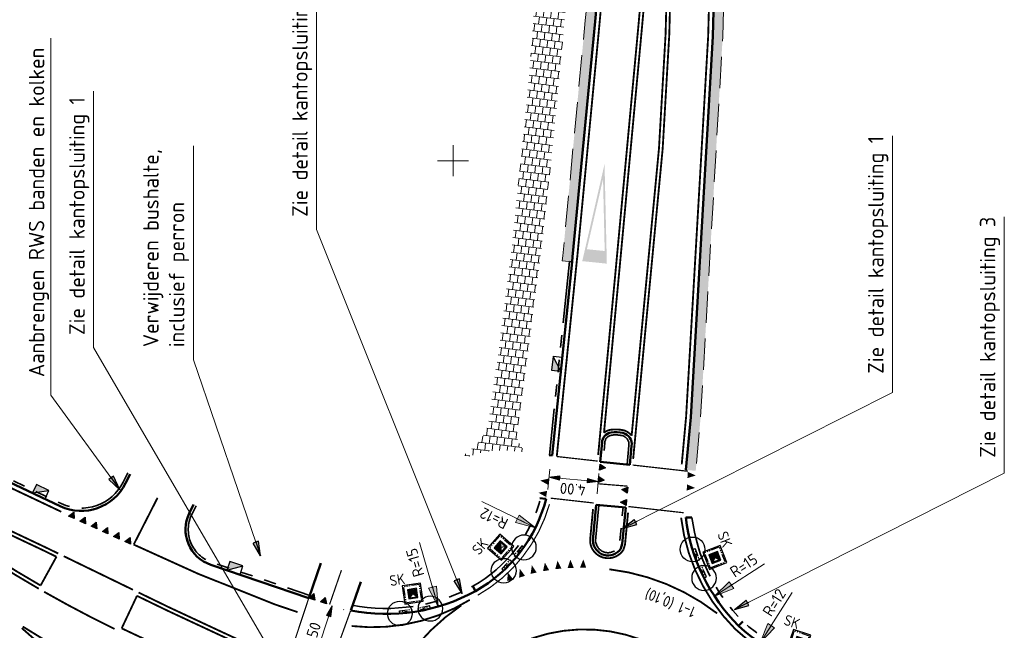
# Model space of a CAD drawing. Header units: metres. Extents: x 121833 to 139793, y 452888 to 469143.
# Tile 8 of 11: x 121945 to 122024, y 468833 to 468883. Entities that reach past the tile are written whole.
import ezdxf

# ---------------------------------------------------------------- set-up
doc = ezdxf.new("R2010")
doc.units = ezdxf.units.M
for name, pattern in [('050050', [0.25, 0.1175, -0.1325]), ('DASHED', [19.049999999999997, 12.7, -6.35]), ('STREEP-3X-PUNT', [1.1700000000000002, 0.65, -0.1, 0.04, -0.1, 0.04, -0.1, 0.04, -0.1]), ('STREEP-PUNT', [0.89, 0.65, -0.1, 0.04, -0.1]), ('VH-RWSBAND_110X220', [24, 10, -2, 2, -2, 2, -2, 2, -2]), ('VW-1-1_STREEP', [2, 1, -1]), ('VW-3-3_STREEP', [6, 3, -3])]:
    doc.linetypes.add(name, pattern=pattern)
doc.layers.add('DEFPOINTS @ 0.5', color=7, linetype='Continuous', plot=False)
for name, color, linetype, lineweight in [('N-WE-RI-KOLK-S @ 0.5', 7, 'Continuous', 25), ('N-WE-RI-KOLK_STRAATKOLK-S @ 0.5', 7, 'Continuous', 25), ('N-WE-VH-KANTOPSLUITING_TROTTOIRBAND_RWS_110 220-G', 210, 'VH-RWSBAND_110X220', 35), ('N-WE-VH-KANTVERHARDING-G', 210, 'Continuous', 50), ('N-WE-VH-KANTVERHARDING_BERMVERHARDING-G', 60, 'DASHED', 18), ('N-WE-VH-VERHARDING_ASFALT-A @ 0.5', 7, 'Continuous', 18), ('N-WE-VH-VERHARDING_GRASBETONSTEEN-A', 7, 'Continuous', 18), ('N-WE-VH-VERHARDING_TEGEL-A', 7, 'Continuous', 18), ('N-WE-VW-MARKERING_DOORGETROKKEN-G', 7, 'Continuous', 35), ('N-WE-VW-MARKERING_LANGS_STREEP_11_015-G', 7, 'VW-1-1_STREEP', 13), ('N-WE-VW-MARKERING_LANGS_STREEP_33_015-G', 7, 'VW-3-3_STREEP', 13), ('X-XX-AL-M', 7, 'Continuous', 18), ('X-XX-AL-M @ 0.5', 7, 'Continuous', 18)]:
    doc.layers.add(name, color=color, linetype=linetype, lineweight=lineweight)
for name, color, linetype in [('TM-L_05-05_10', 7, '050050'), ('TM-L_C_15', 7, 'Continuous'), ('TM-SYMBOOL', 7, 'Continuous'), ('TM-SYMBOOL-F', 7, 'Continuous'), ('TM-SYMBOOL-T', 7, 'Continuous'), ('TM-T025TEKST', 7, 'Continuous'), ('WEG-NW-BAND-10_20', 7, 'STREEP-3X-PUNT'), ('WEG-NW-BAND-11-22X20', 7, 'STREEP-PUNT'), ('WEG-NW-RIOLERING_STRAATKOLK @ 1', 4, 'Continuous'), ('WEG-NW-VERHARDING', 42, 'Continuous')]:
    doc.layers.add(name, color=color, linetype=linetype)
doc.styles.add('ISO', font='ISO')
doc.styles.add('NLCS-ISO Standaard', font='NLCS-ISO.ttf', dxfattribs={"height": 1.8})
doc.styles.add('STANDAARD', font='isocp2.shx')
doc.dimstyles.new('NLCS-T18-Pijl-ANNOTATIVE', dxfattribs={"dimtxt": 1.8, "dimasz": 1.35, "dimexe": 2, "dimexo": 2, "dimgap": 0.7, "dimtad": 1, "dimlfac": -1, "dimzin": 0, "dimdsep": 46, "dimtxsty": 'NLCS-ISO Standaard', "dimblk": 'Pijl', "dimblk1": 'Pijl', "dimblk2": 'Pijl', "dimcen": 2.5, "dimdle": 2, "dimclrd": 256, "dimclre": 256, "dimclrt": 256, "dimadec": 0, "dimazin": 0, "dimtfac": 1, "dimtofl": 0, "dimtmove": 0, "dimatfit": 3, "dimldrblk": 'Pijl', "dimfxl": 0, "dimtolj": 1, "dimtzin": 0, "dimlwd": 18, "dimlwe": 18, "dimarcsym": 0})
doc.dimstyles.new('NLCS-T25-Pijl-ANNOTATIVE', dxfattribs={"dimtxt": 2.5, "dimasz": 1.875, "dimexe": 2, "dimexo": 2, "dimgap": 0.7, "dimtad": 1, "dimlfac": -1, "dimzin": 0, "dimdsep": 46, "dimtxsty": 'NLCS-ISO Standaard', "dimblk": 'Pijl', "dimblk1": 'Pijl', "dimblk2": 'Pijl', "dimcen": 2.5, "dimdle": 2, "dimclrd": 256, "dimclre": 256, "dimclrt": 256, "dimadec": 0, "dimazin": 0, "dimtfac": 1, "dimtofl": 0, "dimtmove": 0, "dimatfit": 3, "dimldrblk": 'Pijl', "dimfxl": 0, "dimtolj": 1, "dimtzin": 0, "dimlwd": 18, "dimlwe": 18, "dimarcsym": 0})
pattern_1 = [(180, (0, 0), (-2.449293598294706e-16, -2), []), (180, (3.061616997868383e-17, 0.5), (-2.449293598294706e-16, -2), []), (90, (0, 0), (-2, 1.224646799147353e-16), [-0.5, 0.5]), (90, (-0.5, 3.061616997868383e-17), (-2, 1.224646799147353e-16), [-0.5, 0.5]), (90, (-1, 6.123233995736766e-17), (-2, 1.224646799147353e-16), [0.5, -0.5]), (90, (-1.5, 9.184850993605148e-17), (-2, 1.224646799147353e-16), [0.5, -0.5]), (180, (6.123233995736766e-17, 1), (-2.449293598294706e-16, -2), [0.5, -0.5]), (180, (9.184850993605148e-17, 1.5), (-2.449293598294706e-16, -2), [0.5, -0.5])]

# ---------------------------------------------------------------- blocks, each defined once
blk = doc.blocks.new('Pijl')
h = blk.add_hatch(color=256)
h.paths.add_polyline_path([(2.220446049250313e-16, 0), (-1.75, 0.352142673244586), (-1.749922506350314, 1.310063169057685e-14)])
h.paths.add_polyline_path([(-1.749922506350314, 1.310063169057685e-14), (-1.749845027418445, -0.3520757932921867), (0, 0)])
for p, q in [((-1.901878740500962, 1.4210854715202e-14), (0, 0)), ((0, 0), (-1.75, 0.352142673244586)), ((-1.75, 0.352142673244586), (-1.749845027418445, -0.3520757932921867)), ((0, 0), (-1.749845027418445, -0.3520757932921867))]:
    blk.add_line(p, q)
blk = doc.blocks.new('*D162')
at = {"layer": 'DEFPOINTS', "color": 0}
for p in [(121987.5264336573, 468847.2547836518), (121991.5103875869, 468846.8968575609), (121987.3792424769, 468845.6164485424)]:
    blk.add_point(p, dxfattribs=at)
at = {"layer": 'X-XX-AL-M', "lineweight": 18}
for p, q in [((121987.4369521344, 468846.2587951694), (121987.289760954, 468844.62046006)), ((121990.8652021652, 468845.3032632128), (121987.877236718, 468845.571707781)), ((121991.420906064, 468845.9008690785), (121991.2737148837, 468844.2625339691))]:
    blk.add_line(p, q, dxfattribs=at)
at = {"layer": 'X-XX-AL-M', "lineweight": 18, "xscale": 0.5, "yscale": 0.5, "zscale": 0.5}
for p, rotation in [((121987.3792424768, 468845.6164485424), 174.8662198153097), ((121991.3631964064, 468845.2585224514), 354.8662198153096)]:
    blk.add_blockref('Pijl', p, dxfattribs=dict(at, rotation=rotation))
at = {"layer": 'X-XX-AL-M', "insert": (121989.2996342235, 468844.6406947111), "char_height": 0.9, "attachment_point": 5, "rotation": 174.86621981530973, "style": 'NLCS-ISO Standaard'}
blk.add_mtext('\\A1;4.00', dxfattribs=at)
blk = doc.blocks.new('*D163')
at = {"layer": 'DEFPOINTS', "color": 0}
for p in [(121969.7957142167, 468835.1986310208), (121968.0859246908, 468829.9731885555), (121968.1098759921, 468829.9653515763)]:
    blk.add_point(p, dxfattribs=at)
at = {"layer": 'X-XX-AL-M', "lineweight": 18}
for p, q in [((121970.7461304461, 468834.8876503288), (121970.7700817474, 468834.8798133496)), ((121969.6641751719, 468834.715585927), (121968.2653663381, 468830.4405596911)), ((121969.0363409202, 468829.6622078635), (121969.0602922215, 468829.6543708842))]:
    blk.add_line(p, q, dxfattribs=at)
at = {"layer": 'X-XX-AL-M', "lineweight": 18, "xscale": 0.5, "yscale": 0.5, "zscale": 0.5}
for p, rotation in [((121969.8196655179, 468835.1907940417), 71.88165851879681), ((121968.1098759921, 468829.9653515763), 251.8816585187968)]:
    blk.add_blockref('Pijl', p, dxfattribs=dict(at, rotation=rotation))
at = {"layer": 'X-XX-AL-M', "insert": (121968.2044377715, 468832.8268573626), "char_height": 0.9, "attachment_point": 5, "rotation": 71.88165851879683, "style": 'NLCS-ISO Standaard'}
blk.add_mtext('\\A1;5.50', dxfattribs=at)
blk = doc.blocks.new('dht')
at = {"layer": 'TM-SYMBOOL'}
blk.add_hatch(color=256, dxfattribs=at).paths.add_polyline_path([(0, 0), (0, 0.5000000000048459), (0.4666666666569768, 0.249999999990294)])
blk.add_lwpolyline([(0, 0), (0, 0.5000000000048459), (0.4666666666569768, 0.249999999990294)], close=True, dxfattribs=at)
blk = doc.blocks.new('driehogr')
at = {"layer": 'TM-SYMBOOL-T'}
h = blk.add_hatch(color=256, dxfattribs=at)
h.paths.add_polyline_path([(0, 1.4210854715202e-14), (-0.875, 7.000000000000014), (-1, 8.000000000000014), (1, 8.000000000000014), (0.875, 7.000000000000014)])
h.paths.add_polyline_path([(0.7238326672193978, 7.000000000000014), (2.842170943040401e-14, 1.209338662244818), (-0.7238326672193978, 7.000000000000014)], flags=16)
blk = doc.blocks.new('dht70')
at = {"layer": 'TM-SYMBOOL-T'}
blk.add_hatch(color=256, dxfattribs=at).paths.add_polyline_path([(0, 0.5), (0, 0), (0.6666666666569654, 0.25)])
blk = doc.blocks.new('N-SRI-KOLK_TROTTOIR-SO')
blk.add_hatch(color=256).paths.add_polyline_path([(1.125000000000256, 1.499999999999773), (-1.124999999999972, 1.499999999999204), (-1.124999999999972, 5.684341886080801e-13)])
blk.add_line((-1.124999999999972, 0), (1.124999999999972, 1.499999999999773))
at = {"flags": 128}
blk.add_lwpolyline([(-1.124999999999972, 0), (1.124999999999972, 0), (1.124999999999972, 1.499999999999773), (-1.124999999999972, 1.499999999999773)], close=True, dxfattribs=at)
blk = doc.blocks.new('*D435')
at = {"layer": 'DEFPOINTS', "color": 0}
for p in [(122010.9364286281, 468842.3200324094), (122004.4779254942, 468832.2062923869)]:
    blk.add_point(p, dxfattribs=at)
at = {"layer": 'X-XX-AL-M', "lineweight": 18}
blk.add_line((122007.0747819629, 468836.272858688), (122004.9824960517, 468832.9964283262), dxfattribs=at)
at = {"layer": 'X-XX-AL-M', "lineweight": 18, "xscale": 0.9375, "yscale": 0.9375, "zscale": 0.9375, "rotation": 237.4382268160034}
blk.add_blockref('Pijl', (122004.4779254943, 468832.2062923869), dxfattribs=at)
at = {"layer": 'X-XX-AL-M', "insert": (122005.6066749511, 468835.4602783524), "char_height": 0.9, "attachment_point": 5, "rotation": 57.43822681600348, "style": 'NLCS-ISO Standaard'}
blk.add_mtext('\\A1;R=12', dxfattribs=at)
blk = doc.blocks.new('*D432')
at = {"layer": 'DEFPOINTS', "color": 0}
for p in [(121974.2258631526, 468849.5354733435), (121978.4091184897, 468835.1306000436)]:
    blk.add_point(p, dxfattribs=at)
at = {"layer": 'X-XX-AL-M', "lineweight": 18}
blk.add_line((121976.8979174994, 468840.334360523), (121978.1476650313, 468836.0309046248), dxfattribs=at)
at = {"layer": 'X-XX-AL-M', "lineweight": 18, "xscale": 0.9375, "yscale": 0.9375, "zscale": 0.9375, "rotation": 286.1935910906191}
blk.add_blockref('Pijl', (121978.4091184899, 468835.1306000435), dxfattribs=at)
at = {"layer": 'X-XX-AL-M', "insert": (121976.5410110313, 468838.6947743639), "char_height": 0.9, "attachment_point": 5, "rotation": 106.1935910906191, "style": 'NLCS-ISO Standaard'}
blk.add_mtext('\\A1;R=15', dxfattribs=at)
blk = doc.blocks.new('*D433')
at = {"layer": 'DEFPOINTS', "color": 0}
for p in [(121975.5222681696, 468846.8236859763), (121986.2840201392, 468841.5147600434)]:
    blk.add_point(p, dxfattribs=at)
at = {"layer": 'X-XX-AL-M', "lineweight": 18}
blk.add_line((121981.9568990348, 468843.6493906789), (121985.4432582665, 468841.9295198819), dxfattribs=at)
at = {"layer": 'X-XX-AL-M', "lineweight": 18, "xscale": 0.9375, "yscale": 0.9375, "zscale": 0.9375, "rotation": 333.7422184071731}
blk.add_blockref('Pijl', (121986.284020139, 468841.5147600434), dxfattribs=at)
at = {"layer": 'X-XX-AL-M', "insert": (121982.9257693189, 468842.2793850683), "char_height": 0.9, "attachment_point": 5, "rotation": 153.74221840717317, "style": 'NLCS-ISO Standaard'}
blk.add_mtext('\\A1;R=12', dxfattribs=at)
blk = doc.blocks.new('*D434')
at = {"layer": 'DEFPOINTS', "color": 0}
for p in [(122013.3366275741, 468844.1709585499), (122000.779287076, 468835.9664963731)]:
    blk.add_point(p, dxfattribs=at)
at = {"layer": 'X-XX-AL-M', "lineweight": 18}
blk.add_line((122004.8185649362, 468838.6055983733), (122001.5641208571, 468836.4792752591), dxfattribs=at)
at = {"layer": 'X-XX-AL-M', "lineweight": 18, "xscale": 0.9375, "yscale": 0.9375, "zscale": 0.9375, "rotation": 213.1589888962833}
blk.add_blockref('Pijl', (122000.779287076, 468835.9664963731), dxfattribs=at)
at = {"layer": 'X-XX-AL-M', "insert": (122003.1461884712, 468838.4685510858), "char_height": 0.9, "attachment_point": 5, "rotation": 33.15898889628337, "style": 'NLCS-ISO Standaard'}
blk.add_mtext('\\A1;R=15', dxfattribs=at)
blk = doc.blocks.new('*D439')
at = {"layer": 'DEFPOINTS', "color": 0}
for p in [(121979.6162990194, 468871.2476636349), (121960.8246779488, 468824.9132813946)]:
    blk.add_point(p, dxfattribs=at)
at = {"layer": 'X-XX-AL-M', "lineweight": 18}
for p, q in [((121979.6162990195, 468869.9976636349), (121979.6162990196, 468872.4976636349)), ((121980.8662990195, 468871.2476636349), (121978.3662990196, 468871.2476636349)), ((121958.9436366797, 468820.2752097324), (121960.4723350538, 468824.0445117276))]:
    blk.add_line(p, q, dxfattribs=at)
at = {"layer": 'X-XX-AL-M', "lineweight": 18, "xscale": 0.9375, "yscale": 0.9375, "zscale": 0.9375, "rotation": 67.9242290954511}
blk.add_blockref('Pijl', (121960.8246779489, 468824.9132813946), dxfattribs=at)
at = {"layer": 'X-XX-AL-M', "insert": (121958.7904643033, 468822.0261418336), "char_height": 0.9, "attachment_point": 5, "rotation": 67.92422909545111, "style": 'NLCS-ISO Standaard'}
blk.add_mtext('\\A1;R=50', dxfattribs=at)
blk = doc.blocks.new('B_straatkolk')
at = {"ltscale": 0.12}
blk.add_hatch(color=256, dxfattribs=at).paths.add_polyline_path([(0.006129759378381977, 2.91038304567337e-11), (0.3061297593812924, 2.91038304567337e-11), (0.3061297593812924, 0.3000000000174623)])
blk.add_lwpolyline([(0.006129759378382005, 2.91038304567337e-11), (0.3061297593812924, 2.91038304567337e-11), (0.3061297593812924, 0.3000000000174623), (0.006129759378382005, 0.3000000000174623)], close=True, dxfattribs=at)
at = {"ltscale": 0.12, "flags": 128}
blk.add_lwpolyline([(0.3061297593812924, 0.3000000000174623), (0.006129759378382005, 2.91038304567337e-11)], dxfattribs=at)
at = {"ltscale": 0.12, "style": 'STANDAARD'}
blk.add_attdef('SK', (0.3574588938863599, 0.3286005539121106), '', height=0.4285816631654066, dxfattribs=at)
blk = doc.blocks.new('verloop rws maai')
at = {"flags": 128}
blk.add_lwpolyline([(0, 0.2249999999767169), (1, 0.2249999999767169), (1, 0), (0, 0), (0, 0.2249999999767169), (1, 0)], dxfattribs=at)
at = {"layer": 'DEFPOINTS'}
blk.add_circle((0, 0), 1, dxfattribs=at)
blk = doc.blocks.new('A$C32171E0C')
at = {"layer": 'WEG-NW-BAND-10_20', "flags": 128}
blk.add_lwpolyline([(0.3963133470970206, -2.132733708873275), (1.605783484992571, -1.656097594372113), (1.129147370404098, -0.4466274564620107), (-0.08032276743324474, -0.9232635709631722)], close=True, dxfattribs=at)
at = {"layer": 'WEG-NW-VERHARDING', "flags": 128}
blk.add_lwpolyline([(0.3399414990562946, -2.26243418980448), (1.735483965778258, -1.712469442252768), (1.185519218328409, -0.3169269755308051), (-0.2100232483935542, -0.8668917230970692)], close=True, dxfattribs=at)
at = {"layer": 'WEG-NW-BAND-11-22X20', "rotation": 198.9809326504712}
blk.add_blockref('verloop rws maai', (1.413385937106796, 0.512881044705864), dxfattribs=at)
at = {"layer": 'WEG-NW-BAND-11-22X20', "xscale": -1, "rotation": 204.7288468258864}
blk.add_blockref('verloop rws maai', (-0.9082976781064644, -0.4183244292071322), dxfattribs=at)
at = {"layer": 'WEG-NW-RIOLERING_STRAATKOLK @ 1'}
ref = blk.add_blockref('B_straatkolk', (0.5822090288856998, -1.683276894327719), dxfattribs=dict(at, xscale=1.999999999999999, yscale=1.999999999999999, zscale=1.999999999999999, rotation=21.50874092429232))
ref.add_attrib('SK', 'SK', (2.646719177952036, -1.473761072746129), dxfattribs={"layer": '0', "ltscale": 0.12, "height": 0.8571633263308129, "rotation": 201.5087409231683, "style": 'STANDAARD'})
blk = doc.blocks.new('N-SRI-KOLK_STRAAT_300X300-SO')
h = blk.add_hatch(color=256)
h.dxf.hatch_style = 1
h.paths.add_polyline_path([(0.7499999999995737, 1.500000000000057), (-0.7500000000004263, 1.500000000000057), (-4.263256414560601e-13, 0.7500000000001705)])
h.paths.add_polyline_path([(-4.262840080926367e-13, 0.7500000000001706), (-0.7500000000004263, 2.842170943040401e-13), (0.7499999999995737, 2.842170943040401e-13)])
for p, q in [((-0.7500000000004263, 2.842170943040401e-13), (0.7499999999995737, 1.500000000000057)), ((0.7499999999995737, 2.842170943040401e-13), (-0.7500000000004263, 1.500000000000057))]:
    blk.add_line(p, q)
at = {"flags": 128}
blk.add_lwpolyline([(-0.7500000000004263, 2.842170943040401e-13), (0.7499999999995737, 2.842170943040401e-13), (0.7499999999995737, 1.500000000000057), (-0.7500000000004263, 1.500000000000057)], close=True, dxfattribs=at)

msp = doc.modelspace()

# ---------------------------------------------------------------- hatches: boundary and pattern name
at = {"layer": 'N-WE-VH-VERHARDING_ASFALT-A @ 0.5'}
h = msp.add_hatch(dxfattribs=at)
h.set_pattern_fill('AVH-ASFALT', color=256, scale=2, angle=90, style=0, pattern_type=2)
h.set_pattern_definition([(240, (61054.8282556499, 234313.6870690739), (0.8660254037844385, -0.5000000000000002), []), (299.9999999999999, (61054.8282556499, 234313.6870690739), (0.8660254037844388, 0.4999999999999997), [])])
edge = h.paths.add_edge_path()
edge.add_line((121963.6589968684, 468823.8623863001), (121962.6242728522, 468821.0889746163))
edge.add_arc((121968.9484632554, 468818.7295010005), 6.749999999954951, 159.5401057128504, 218.6033754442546)
edge.add_line((121963.6734481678, 468814.5180029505), (121967.3994019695, 468809.8511451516))
edge.add_line((121967.3994019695, 468809.8511451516), (121971.3743564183, 468810.4820501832))
edge.add_line((121971.3743564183, 468810.4820501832), (121966.4086411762, 468816.7017426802))
edge.add_arc((121968.9484632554, 468818.7295010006), 3.249999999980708, 159.5401057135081, 218.6033754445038, ccw=False)
edge.add_line((121965.9034826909, 468819.8655438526), (121966.9401567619, 468822.6441823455))
edge.add_line((121966.9401567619, 468822.6441823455), (121967.008686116, 468822.608838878))
edge.add_arc((121961.4739914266, 468811.961430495), 12.00000627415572, 62.2755826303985, 62.53386134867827, ccw=False)
edge.add_arc((121961.4739943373, 468811.961436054), 11.99999999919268, 58.50706031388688, 62.275582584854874, ccw=False)
edge.add_arc((121961.4739943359, 468811.9614360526), 12.00000000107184, 40.742964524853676, 58.50706031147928, ccw=False)
edge.add_arc((121961.4739943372, 468811.9614360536), 11.99999999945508, 16.840123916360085, 40.74296452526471, ccw=False)
edge.add_arc((121990.1874999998, 468820.6525), 17.99999999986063, 196.8401239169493, 206.2617253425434)
edge.add_arc((121990.1874999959, 468820.6524999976), 17.99999999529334, 206.2617253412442, 212.5354592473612)
edge.add_line((121975.0124423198, 468810.9717136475), (121980.7603621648, 468811.9717976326))
edge.add_arc((121990.2785, 468820.3685), 12.69250008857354, 148.7792892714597, 221.4180651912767, ccw=False)
edge.add_line((121979.4241664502, 468826.9474818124), (121962.7614093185, 468824.1741817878))
edge.add_line((121962.7614093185, 468824.1741817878), (121963.6589968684, 468823.8623863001))
edge = h.paths.add_edge_path()
edge.add_arc((121002.5083482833, 468976.8929311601), 993.0958096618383, 354.96052391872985, 355.85095878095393, ccw=False)
edge.add_line((121991.7652591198, 468889.657321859), (122000.8947643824, 468891.1063575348))
edge.add_line((122000.8947643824, 468891.1063575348), (122001.293060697, 468906.3573404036))
edge.add_line((122001.293060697, 468906.3573404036), (121993.0014730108, 468905.0412990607))
h.paths.add_polyline_path([(121987.9353279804, 468904.2372001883), (121986.638, 468886.352), (121988.948, 468886.187), (121990.2499613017, 468904.6045789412)])
edge = h.paths.add_edge_path()
edge.add_arc((122019.0350224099, 468804.6268814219), 14.99999999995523, 97.32881502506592, 126.92740061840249, ccw=False)
edge.add_line((122017.1215709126, 468819.5043376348), (122019.5918460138, 468819.8220499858))
edge.add_line((122019.5918460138, 468819.8220499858), (122018.961, 468824.727))
edge.add_arc((122018.0013676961, 468824.9430503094), 0.9836523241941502, 278.80868992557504, 347.312056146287, ccw=False)
edge.add_line((122018.152, 468823.971), (122010.143, 468822.98))
edge.add_arc((122009.9915271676, 468823.9410717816), 0.9729352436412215, 198.1498027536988, 278.95661015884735, ccw=False)
edge.add_line((122009.067, 468823.638), (122008.8523161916, 468825.0363991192))
edge.add_arc((122009.8294293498, 468825.1974616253), 0.9902985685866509, 97.62661955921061, 189.360184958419, ccw=False)
edge.add_line((122009.698, 468826.179), (122017.6507135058, 468827.1786956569))
edge.add_arc((122017.7918499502, 468826.1621447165), 1.026301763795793, 30.952518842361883, 97.90433227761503, ccw=False)
edge.add_line((122018.672, 468826.69), (122018.1054211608, 468831.1364913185))
edge.add_line((122018.1054211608, 468831.1364913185), (122013.089, 468830.497))
edge.add_arc((122011.0920988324, 468843.6254412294), 13.27944213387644, 270.0211466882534, 278.6486810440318, ccw=False)
edge.add_line((122011.097, 468830.346), (122010.756, 468830.349))
edge.add_arc((122013.8996196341, 468854.9033170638), 24.75473350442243, 253.8041717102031, 262.7042722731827, ccw=False)
edge.add_arc((122010.5297470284, 468843.4814455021), 12.84632012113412, 252.0911287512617, 254.0286659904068, ccw=False)
edge.add_line((122006.5794528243, 468831.2575706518), (121998.5622723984, 468829.9850832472))
edge.add_arc((121990.2785000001, 468820.3685), 12.69250008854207, -23.380548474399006, 49.258227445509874, ccw=False)
edge.add_line((122001.9288113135, 468815.3316552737), (122010.0229835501, 468816.6178428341))
edge.add_arc((122010.4524463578, 468816.330800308), 0.5165575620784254, 106.26358649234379, 146.2421929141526, ccw=False)
edge.add_line((122010.3077809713, 468816.8266870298), (122010.0229835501, 468816.6178428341))
edge = h.paths.add_edge_path()
edge.add_arc((121918.8650268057, 468797.7945511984), 39.99999999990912, 20.134068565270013, 37.866579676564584, ccw=False)
edge.add_arc((121998.6706549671, 468827.0530835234), 45.00000000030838, 200.1340685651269, 204.6000758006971)
edge.add_line((121957.7550548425, 468808.3203937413), (121962.906809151, 468809.138080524))
edge.add_arc((121998.6706549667, 468827.0530835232), 39.99999999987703, 200.1836073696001, 206.6074324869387, ccw=False)
edge.add_arc((121923.5833128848, 468799.4507093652), 40.00000000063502, 20.18360736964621, 36.41125618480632)
edge.add_line((121955.7744008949, 468823.1937894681), (121950.4427172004, 468822.3475442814))
h.paths.add_polyline_path([(121988.4870519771, 468752.4471173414), (121989.9625804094, 468740.9678496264), (121990.4002335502, 468737.5630123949), (122002.4638919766, 468739.4777570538), (122002.0991005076, 468754.6076225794)])
h.paths.add_polyline_path([(121995.7541173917, 468682.7243086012), (121997.549, 468668.847), (122004.9661748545, 468669.0651905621), (122004.726, 468676.652), (122004.4829537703, 468684.1097500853)])
at = {"layer": 'N-WE-VH-VERHARDING_GRASBETONSTEEN-A'}
h = msp.add_hatch(dxfattribs=at)
h.set_pattern_fill('AVH-GRASBETONSTEEN_01', color=256, angle=90, style=0, pattern_type=2)
h.set_pattern_definition(pattern_1)
h.paths.add_polyline_path([(121994.9642059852, 468982.4848469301, -0.007934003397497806), (121995.0320333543, 468972.5478152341, 0.002664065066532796), (121994.9950010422, 468962.5767086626, -0.01056632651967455), (121994.6080313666, 468942.7526180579), (121993.2464213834, 468921.3137589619, -0.009783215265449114), (121990.3136203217, 468882.5970224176), (121988.4982436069, 468863.5525611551), (121988.4525571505, 468863.1453557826), (121988.4515379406, 468863.135404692), (121989.248, 468863.06), (121989.294, 468863.47), (121991.11, 468882.5210000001, 0.00978247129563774), (121994.045, 468921.266), (121995.407, 468942.711, 0.01057117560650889), (121995.795, 468962.578, -0.002664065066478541), (121995.8320006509, 468972.5405816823, 0.00793400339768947), (121995.764, 468982.503)])
h = msp.add_hatch(dxfattribs=at)
h.set_pattern_fill('AVH-GRASBETONSTEEN_01', color=256, angle=90, style=0, pattern_type=2)
h.set_pattern_definition(pattern_1)
h.paths.add_polyline_path([(122002.499, 468962.408), (122002.236, 468942.463), (122000.639, 468881.313), (121998.852, 468850.48), (121998.46, 468846.203), (121999.2566609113, 468846.1299836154), (121999.6498842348, 468850.4203309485), (122001.4383953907, 468881.2794045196), (122003.0358622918, 468942.4472824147), (122003.2989480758, 468962.3987879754), (122003.4969612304, 468982.5111240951), (122002.697, 468982.5190000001)])
at = {"layer": 'N-WE-VH-VERHARDING_TEGEL-A', "linetype": 'Continuous'}
h = msp.add_hatch(dxfattribs=at)
h.set_pattern_fill('AVH-TEGEL_300X300_HALFST', color=256, scale=2, angle=262.8, style=0, pattern_type=2)
h.set_pattern_definition([(262.8, (0, 0), (0.2224344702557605, -0.632868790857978), [0.6, -0.6]), (352.8, (0, 0), (0.07519994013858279, 0.5952688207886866), [])])
edge = h.paths.add_edge_path()
edge.add_arc((121983.5455075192, 468835.6326039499), 12.14283779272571, 80.22075140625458, 96.34757614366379, ccw=False)
edge.add_arc((121986.7628669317, 468849.2377125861), 2.004768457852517, 184.3973829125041, 234.8261010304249, ccw=False)
edge.add_line((121984.764, 468849.084), (121985.319, 468852.992))
edge.add_line((121985.319, 468852.992), (121986.604, 468862.745))
edge.add_arc((121292.8118034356, 468943.9540092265), 698.5288220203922, 353.3238559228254, 354.8548065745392)
edge.add_arc((121247.901558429, 468947.8519562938), 743.6076891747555, 354.8660025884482, 355.2431855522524)
edge.add_line((121988.948, 468886.187), (121986.638, 468886.352))
edge.add_line((121986.638, 468886.352), (121986.587, 468886.374))
edge.add_line((121986.587, 468886.374), (121986.359, 468886.07))
edge.add_line((121986.359, 468886.07), (121986.268, 468885.701))
edge.add_arc((121816.9060309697, 468892.9516806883), 169.5171051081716, 354.1922167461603, 357.54856491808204, ccw=False)
edge.add_line((121985.553, 468875.798), (121984.436, 468864.817))
edge.add_line((121984.436, 468864.817), (121983.429, 468856.758))
edge.add_line((121983.429, 468856.758), (121982.488, 468849.964))
edge.add_arc((121978.032656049, 468851.3626349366), 4.669718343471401, 314.9887994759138, 342.57172734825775, ccw=False)
edge.add_line((121981.334, 468848.06), (121980.559, 468847.456))
edge.add_line((121980.559, 468847.456), (121980.628, 468847.231))
edge.add_line((121980.628, 468847.231), (121982.203, 468847.701))

# ---------------------------------------------------------------- linework, layer by layer
at = {"layer": 'N-WE-VH-KANTOPSLUITING_TROTTOIRBAND_RWS_110 220-G', "ltscale": 0.5}
msp.add_lwpolyline([(121989.248, 468863.06), (121989.0289729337, 468863.0807362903), (121987.4223532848, 468847.3944498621)], dxfattribs=at)
at = {"layer": 'N-WE-VH-KANTOPSLUITING_TROTTOIRBAND_RWS_110 220-G', "ltscale": 0.5, "flags": 128}
for points in [[(121953.2865249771, 468845.9649722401), (121952.920683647, 468845.2199701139, -0.4100713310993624), (121947.90976508, 468843.4698926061), (121917.2111657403, 468858.008828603)], [(121993.7023634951, 468846.6361653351), (121993.8483140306, 468848.1712556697, 0.3709922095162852), (121993.3161712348, 468848.9796027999, 0.09110713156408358), (121992.4317358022, 468849.0123010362, 0.3722904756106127), (121991.9009212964, 468848.398783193), (121991.7530140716, 468846.8356145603)], [(121958.8135781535, 468843.2932380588), (121958.4679791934, 468842.5875597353, 0.4522586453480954), (121960.0709662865, 468838.7324022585), (121968.0221466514, 468836.0330687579)], [(121991.4236430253, 468843.3546318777), (121991.1503873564, 468840.4667087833, 0.7172299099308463), (121992.9989975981, 468839.9304131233), (121993.0950600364, 468840.24861995), (121993.3734083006, 468843.1762538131)], [(121998.951694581, 468842.3478560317, 0.1660470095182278), (122003.0717901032, 468833.9297129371, 0.2247841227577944), (122012.4427978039, 468830.9191178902, 0.2247841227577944)]]:
    msp.add_lwpolyline(points, format="xyb", dxfattribs=at)
at = {"layer": 'N-WE-VH-KANTOPSLUITING_TROTTOIRBAND_RWS_110 220-G', "ltscale": 0.5}
for centre, radius, start, end in [((121975.5222682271, 468846.823685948), 11.54999993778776, 299.5252645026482, 345.6444935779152), ((121974.2258631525, 468849.5354733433), 14.55000000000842, 258.8692472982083, 298.7048370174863)]:
    msp.add_arc(centre, radius, start, end, dxfattribs=at)
at = {"layer": 'N-WE-VH-KANTVERHARDING-G'}
for points in [[(121995.764, 468982.503, -0.007934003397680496), (121995.8320006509, 468972.5405816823, 0.00266406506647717), (121995.795, 468962.578, -0.01057117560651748), (121995.407, 468942.711), (121994.045, 468921.266, -0.009782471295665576), (121991.11, 468882.521), (121989.294, 468863.47), (121989.248, 468863.06), (121989.248, 468863.06), (121987.641, 468847.37)], [(121953.484, 468845.868), (121953.1181586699, 468845.1229978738, -0.4100713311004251), (121947.8155993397, 468843.2710640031), (121917.117, 468857.81)], [(121993.9212265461, 468846.6137721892), (121994.067, 468848.147, 0.3718487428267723), (121993.3699999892, 468849.1930000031, 0.09169799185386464), (121992.4, 468849.23, 0.3685299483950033), (121991.681, 468848.41), (121991.534150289, 468846.858007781)], [(121958.616, 468843.39), (121958.2704010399, 468842.6843216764, 0.4522586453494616), (121960.0002432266, 468838.5240797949), (121967.9514235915, 468835.8247462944)], [(121991.2045643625, 468843.3747541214), (121990.93, 468840.473, 0.7334861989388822), (121993.1999999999, 468839.8349999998), (121993.312, 468840.206), (121993.5924206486, 468843.1554309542)], [(121998.4462903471, 468842.36047318, 0.1674930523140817), (122002.7237310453, 468833.5706553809, 0.224967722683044), (122012.5082921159, 468830.4234259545)]]:
    msp.add_lwpolyline(points, format="xyb", dxfattribs=at)
for points in [[(122002.697, 468982.519), (122002.499, 468962.408), (122002.236, 468942.463), (122000.639, 468881.313), (121998.852, 468850.48), (121998.46, 468846.203)], [(121987.641, 468847.37), (121987.3925378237, 468847.3977839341)], [(121993.9212265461, 468846.6137721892), (121991.534150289, 468846.858007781)], [(121987.1475800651, 468843.8484341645), (121987.11, 468843.858), (121986.6484078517, 468843.9152472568)], [(121993.5924206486, 468843.1554309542), (121991.2045643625, 468843.3747541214)], [(121998.951694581, 468842.3478560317), (121998.4462903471, 468842.36047318)], [(121967.9514235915, 468835.8247462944), (121968.928, 468838.652)], [(121971.3301336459, 468834.8176355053), (121972.1404712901, 468837.1434558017)], [(121981.4331472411, 468836.3804341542), (121981.2141924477, 468836.7735865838)], [(122003.0717901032, 468833.9297129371), (122002.7237310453, 468833.5706553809)]]:
    msp.add_lwpolyline(points, dxfattribs=at)
for centre, radius, start, end in [((121975.5222681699, 468846.8236859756), 12, 299.5098550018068, 345.6444935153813), ((121974.2258631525, 468849.5354733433), 15, 258.8692472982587, 298.7171225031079)]:
    msp.add_arc(centre, radius, start, end, dxfattribs=at)
at = {"layer": 'N-WE-VH-KANTVERHARDING_BERMVERHARDING-G', "ltscale": 0.2, "flags": 128}
msp.add_lwpolyline([(121994.9642059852, 468982.4848469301, -0.007934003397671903), (121995.0320333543, 468972.5478152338, 0.002664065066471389), (121994.9950010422, 468962.5767086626, -0.01056632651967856), (121994.6080313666, 468942.7526180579), (121993.2464213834, 468921.3137589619, -0.009783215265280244), (121990.3136203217, 468882.5970224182), (121988.4982436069, 468863.5525611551), (121988.4525571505, 468863.1453557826), (121988.4515379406, 468863.135404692), (121989.248, 468863.06)], format="xyb", dxfattribs=at)
msp.add_lwpolyline([(122003.4969612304, 468982.5111240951), (122003.2989480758, 468962.3987879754), (122003.0358622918, 468942.4472824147), (122001.4383953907, 468881.2794045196), (121999.6498842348, 468850.4203309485), (121999.2566609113, 468846.1299836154), (121998.46, 468846.203)], dxfattribs=at)
at = {"layer": 'N-WE-VW-MARKERING_DOORGETROKKEN-G'}
for points, const_width in [([(121998.872191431, 468982.5101730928), (121998.8728481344, 468981.9835761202, -0.0123252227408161), (121997.3599884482, 468917.5359292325, -0.00889475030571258), (121994.6190885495, 468882.1864517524), (121992.7798360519, 468862.4116819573), (121991.47055825, 468848.574481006), (121991.3607280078, 468847.4137318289)], 0.15), ([(121994.1929560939, 468847.0945959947), (121994.2906928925, 468848.1225799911), (121996.5799764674, 468872.200991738), (121997.1166640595, 468881.4610300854), (121998.2106705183, 468923.351133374), (121998.7994571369, 468936.912104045, 0.008612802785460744), (121999.5228476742, 468981.9843494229), (121999.5221900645, 468982.5116731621)], 0.15), ([(121947.6600573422, 468839.4320317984), (121946.6109502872, 468839.9417750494), (121927.9837102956, 468848.7633653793, 0.02875085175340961), (121917.3331860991, 468853.0768082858), (121906.8117798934, 468856.6491964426)], 0.15), ([(121946.0889708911, 468836.576645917, -0.01664514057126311), (121940.4364163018, 468840.0914411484), (121937.8234834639, 468841.8393817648), (121932.6507440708, 468844.8979113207), (121926.5336807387, 468848.282739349, 0.04455033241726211), (121910.2682814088, 468855.4755923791)], 0.15), ([(121946.2336196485, 468836.8395391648, -0.01663008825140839), (121940.6032215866, 468840.3407923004), (121937.983354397, 468842.0933717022), (121932.7997435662, 468845.1583293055), (121926.678929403, 468848.5452328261, 0.01511153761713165), (121921.2891138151, 468851.3183232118, -0.01793089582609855), (121927.8553062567, 468848.4922336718), (121946.4811910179, 468839.6712851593), (121947.5152513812, 468839.1688528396)], 0.15), ([(121981.6178622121, 468836.0540825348, 0.1968037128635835), (121987.4205447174, 468843.4219746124)], 0.1), ([(121990.9454455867, 468843.0247883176), (121990.7047251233, 468840.4807159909, 0.7463097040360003), (121993.406437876, 468839.7402911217), (121993.5338704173, 468840.1624114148), (121993.778543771, 468842.7358565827)], 0.15), ([(121998.0715234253, 468842.3359598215, 0.1679433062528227), (122002.4626730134, 468833.3013800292, 0.2250961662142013), (122012.5574128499, 468830.0516570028), (122018.1528125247, 468830.7644979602)], 0.15), ([(121954.0339031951, 468836.0015509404), (121956.5230055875, 468834.7921384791), (121963.6346330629, 468831.4733999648, 0.1231887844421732), (121963.003157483, 468831.1237250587), (121962.7503344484, 468830.7467478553), (121962.3520670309, 468829.7242530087, 0.1819388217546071), (121962.4091402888, 468828.846117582), (121952.7955894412, 468833.3701240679)], 0.15), ([(121971.4060087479, 468833.5566464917, 0.1678267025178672), (121980.9681521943, 468835.6739596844)], 0.15), ([(121986.0942658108, 468832.5895471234, 13936.26176631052), (121986.0977736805, 468832.5907475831)], 0.15)]:
    msp.add_lwpolyline(points, format="xyb", dxfattribs=dict(at, const_width=const_width))
at = {"layer": 'N-WE-VW-MARKERING_DOORGETROKKEN-G', "const_width": 0.15}
msp.add_lwpolyline([(121996.2813232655, 468872.2293865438), (121996.816890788, 468881.4736283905), (121997.8861334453, 468922.4155122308, -0.0009366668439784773), (121997.6595584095, 468917.5197799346, -0.008895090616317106), (121994.9177655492, 468882.1583060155), (121993.078524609, 468862.3836604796), (121991.8321157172, 468849.2108943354, -0.140591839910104), (121992.3675429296, 468849.4526466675, -0.09217225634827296), (121993.4246335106, 468849.4113288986, -0.1696132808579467), (121994.0697168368, 468848.9679737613)], format="xyb", close=True, dxfattribs=at)
for points in [[(121947.912101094, 468842.8104867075), (121916.9564902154, 468857.4710876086)], [(121955.6983638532, 468843.9389186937), (121953.7695908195, 468840.1537270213)], [(121946.2336196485, 468836.8395391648), (121947.5152513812, 468839.1688528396)], [(121967.0350186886, 468834.6837793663), (121965.2046806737, 468835.3051578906), (121958.9679319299, 468837.7959349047)], [(121954.0339031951, 468836.0015509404), (121952.7955894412, 468833.3701240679)], [(121965.8113014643, 468830.9744130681), (121964.2905511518, 468831.4983653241), (121956.652, 468835.063), (121954.1616518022, 468836.273017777)]]:
    msp.add_lwpolyline(points, dxfattribs=at)
at = {"layer": 'N-WE-VW-MARKERING_LANGS_STREEP_11_015-G', "ltscale": 2, "const_width": 0.15, "flags": 128}
for points in [[(121958.9679319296, 468837.7959349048), (121953.7695908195, 468840.1537270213)], [(121953.7118926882, 468836.4915480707), (121948.1103607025, 468839.2132370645)]]:
    msp.add_lwpolyline(points, dxfattribs=at)
for points in [[(121992.272229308, 468838.1537722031, -0.1360427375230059), (122000.9854776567, 468834.5824785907, -0.1360427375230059)], [(121952.219460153, 468833.3201167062, -0.01610905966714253), (121946.5228196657, 468836.3279456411)], [(121973.5727337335, 468826.5338405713, -0.1598027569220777), (121980.2833539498, 468835.2315437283, -0.1598027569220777)], [(121950.4417481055, 468828.3681919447, 0.02663759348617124), (121947.2332597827, 468831.1690174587), (121944.7095534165, 468833.3890300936)], [(121951.15981198, 468829.894083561, -0.02537369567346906), (121946.7127067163, 468832.3319316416), (121944.7886672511, 468833.5173681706)]]:
    msp.add_lwpolyline(points, format="xyb", dxfattribs=at)
at = {"layer": 'N-WE-VW-MARKERING_LANGS_STREEP_33_015-G', "ltscale": 2, "const_width": 0.15, "flags": 128}
msp.add_lwpolyline([(121988.0095811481, 468847.2881753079), (121989.6544208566, 468863.3476246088), (121989.6600112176, 468863.3578692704), (121991.4833029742, 468882.4853644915, 0.009782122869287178), (121994.4193337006, 468921.2436125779), (121995.7816899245, 468942.6957533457, 0.01057117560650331), (121996.1699995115, 468962.5786053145, -0.002664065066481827), (121996.2069853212, 468972.5371909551, 0.007934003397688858), (121996.1389034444, 468982.5115092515)], format="xyb", dxfattribs=at)
msp.add_lwpolyline([(122002.3220181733, 468982.5226918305), (122002.1240243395, 468962.4123181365), (122001.8610645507, 468942.4703676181), (122000.2642834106, 468881.3287478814), (121998.4779917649, 468850.5079698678), (121998.1245423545, 468846.6515843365)], dxfattribs=at)
at = {"layer": 'TM-L_05-05_10', "ltscale": 8, "const_width": 0.09999999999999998, "flags": 128}
for points in [[(121988.0095811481, 468847.2881753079), (121991.313620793, 468846.9158756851)], [(121994.1456242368, 468846.5967651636), (121998.6184800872, 468846.0927631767)], [(121987.5143424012, 468843.9145696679), (121990.9923323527, 468843.5226693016)], [(121993.8122951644, 468843.2352131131), (121998.2840985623, 468842.732246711)], [(121967.9392878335, 468835.8288662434), (121966.2152437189, 468830.6028949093)], [(121971.3138231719, 468834.7708214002), (121969.419, 468829.537)]]:
    msp.add_lwpolyline(points, dxfattribs=at)
at = {"layer": 'TM-L_C_15', "const_width": 0.1}
for points in [[(121993.7568183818, 468844.8845467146), (121991.3659317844, 468845.0801778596)], [(121969.6220087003, 468835.3011109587), (121970.5821029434, 468838.0806476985)]]:
    msp.add_lwpolyline(points, dxfattribs=at)
at = {"layer": 'WEG-NW-BAND-10_20', "flags": 128}
msp.add_lwpolyline([(122001.6432986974, 468838.7500746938), (122001.1666625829, 468839.9595448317), (121999.957192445, 468839.4829087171), (122000.4338285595, 468838.2734385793)], close=True, dxfattribs=at)
at = {"layer": 'WEG-NW-VERHARDING', "flags": 128}
msp.add_lwpolyline([(122001.7729991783, 468838.6937028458), (122001.2230344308, 468840.0892453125), (121999.827491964, 468839.539280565), (122000.3774567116, 468838.1437380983)], close=True, dxfattribs=at)

# ---------------------------------------------------------------- block references
at = {"layer": 'N-WE-RI-KOLK-S @ 0.5', "xscale": 0.5, "yscale": 0.5, "zscale": 0.5}
for p, rotation in [((121988.3978238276, 468854.759275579), 84.1520479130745), ((121946.0825710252, 468844.0918306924), 334.6576439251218), ((121961.8398250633, 468837.8995631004), 341.2482459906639)]:
    msp.add_blockref('N-SRI-KOLK_TROTTOIR-SO', p, dxfattribs=dict(at, rotation=rotation))
at = {"layer": 'N-WE-RI-KOLK_STRAATKOLK-S @ 0.5'}
for p, xscale, yscale, zscale, rotation in [((121983.7185172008, 468840.2189733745), 0.4999999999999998, 0.4999999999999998, 0.4999999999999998, 138.6423129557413), ((122001.1491311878, 468839.2539828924), 0.4999999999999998, 0.4999999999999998, 0.4999999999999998, 111.5087409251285), ((121976.7138036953, 468836.2430095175), 0.4999999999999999, 0.4999999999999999, 0.4999999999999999, 98.72983607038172)]:
    msp.add_blockref('N-SRI-KOLK_STRAAT_300X300-SO', p, dxfattribs=dict(at, xscale=xscale, yscale=yscale, zscale=zscale, rotation=rotation))
at = {"layer": 'N-WE-VW-MARKERING_DOORGETROKKEN-G'}
for p, rotation in [((121984.7377017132, 468839.1376086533), 207.1335720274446), ((121976.801722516, 468834.7596494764), 167.2210951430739), ((122007.3778546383, 468830.8598163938), 139.715380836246)]:
    msp.add_blockref('A$C32171E0C', p, dxfattribs=dict(at, rotation=rotation))
at = {"layer": 'TM-SYMBOOL'}
for p, rotation in [((121948.9548819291, 468842.2552205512), 65.60255945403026), ((121949.8655840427, 468841.8421568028), 65.60255945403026), ((121950.7762861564, 468841.4290930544), 65.60255945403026), ((121951.68698827, 468841.016029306), 65.60255945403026), ((121952.5976903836, 468840.6029655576), 65.60255945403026), ((121953.5083924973, 468840.1899018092), 65.60255945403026), ((121968.4221952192, 468835.6563002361), 70.31236227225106), ((121969.376188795, 468835.3618452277), 73.28313019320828)]:
    msp.add_blockref('dht', p, dxfattribs=dict(at, rotation=rotation))
at = {"layer": 'TM-SYMBOOL-F'}
for name, p, rotation in [('driehogr', (121991.877128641, 468870.9688297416), 174.1951986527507), ('dht', (121991.4723065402, 468846.1720619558), 355.3407577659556), ('dht70', (121998.5856271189, 468845.5400172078), 356.6030805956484), ('dht70', (121987.3643122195, 468845.4961942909), 171.5776911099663), ('dht', (121991.3685925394, 468845.1705846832), 355.3407577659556), ('dht70', (121987.2259704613, 468844.5029824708), 171.5776911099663), ('dht', (121993.7504427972, 468844.8174890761), 175.8136931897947), ('dht70', (121998.5256916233, 468844.5309731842), 356.6030805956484), ('dht', (121993.6549987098, 468843.8151898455), 175.8136931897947), ('dht70', (121988.3856207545, 468838.2119683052), 95.56898273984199), ('dht70', (121989.3875376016, 468838.2725366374), 92.23520870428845), ('dht70', (121990.3935118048, 468838.2806201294), 88.60505857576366), ('dht70', (121985.4417865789, 468837.6177076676), 106.168956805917), ('dht70', (121986.3830931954, 468837.8922984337), 102.8940574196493), ('dht70', (121987.3931247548, 468838.0740034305), 98.19247698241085), ('dht70', (121984.4802487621, 468837.3431169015), 107.0313732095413)]:
    msp.add_blockref(name, p, dxfattribs=dict(at, rotation=rotation))
at = {"layer": 'WEG-NW-BAND-11-22X20', "rotation": 288.9809326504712}
msp.add_blockref('verloop rws maai', (121998.9976839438, 468839.7671472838), dxfattribs=at)
at = {"layer": 'WEG-NW-BAND-11-22X20', "xscale": -1, "rotation": 294.7288468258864}
msp.add_blockref('verloop rws maai', (121999.9288894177, 468837.4454636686), dxfattribs=at)
at = {"layer": 'WEG-NW-RIOLERING_STRAATKOLK @ 1'}
ref = msp.add_blockref('B_straatkolk', (122001.1938418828, 468838.9359703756), dxfattribs=dict(at, xscale=1.999999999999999, yscale=1.999999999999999, zscale=1.999999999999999, rotation=111.5087409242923))
ref.add_attrib('SK', 'SK', (122000.9843260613, 468841.0004805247), dxfattribs={"layer": '0', "ltscale": 0.12, "height": 0.8571633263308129, "rotation": 291.5087409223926, "style": 'STANDAARD'})

# ---------------------------------------------------------------- texts
at = {"layer": 'DEFPOINTS @ 0.5', "insert": (121946.9088152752, 468853.7265318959), "char_height": 1.25, "attachment_point": 7, "rotation": 89.99999999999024, "style": 'NLCS-ISO Standaard'}
msp.add_mtext('Aanbrengen RWS banden en kolken', dxfattribs=at)
at = {"layer": 'TM-T025TEKST', "style": 'ISO'}
msp.add_text('1-1 (0,10)', height=0.9, rotation=157.4507217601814, dxfattribs=at).set_placement((121999.345415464, 468835.0328331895))
at = {"layer": 'X-XX-AL-M @ 0.5', "char_height": 1.25, "style": 'NLCS-ISO Standaard'}
for s, insert, attachment_point, rotation in [('Zie detail kantopsluiting 3', (121968.2218675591, 468866.6996244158), 7, 89.99999999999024), ('Zie detail kantopsluiting 1', (121950.1774585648, 468857.1298580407), 7, 89.99999999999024), ('Verwijderen bushalte, \\Pinclusief perron', (121958.2457051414, 468856.1438605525), 7, 89.99999999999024), ('Zie detail kantopsluiting 1', (122014.8341693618, 468873.255789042), 9, 90.00000000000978), ('Zie detail kantopsluiting 3', (122023.8817512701, 468866.7027051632), 9, 90.00000000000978)]:
    msp.add_mtext(s, dxfattribs=dict(at, insert=insert, attachment_point=attachment_point, rotation=rotation))

# ---------------------------------------------------------------- dimensions: what is measured, and where the dimension line sits
at = {"layer": 'X-XX-AL-M @ 0.5'}
dim = msp.add_radius_dim(center=(121979.6162990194, 468871.2476636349), mpoint=(121960.8246779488, 468824.9132813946), text='R=50', dimstyle='NLCS-T25-Pijl-ANNOTATIVE', override={"dimscale": 0.5, "dimtix": 0, "dimtofl": 0, "dimtmove": 0, "dimatfit": 3}, dxfattribs=at)
dim.commit()
dim.dimension.update_dxf_attribs({"geometry": '*D439', "text_midpoint": (121958.7904643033, 468822.0261418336)})
for center, mpoint, text, picture, middle in [((121974.2258631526, 468849.5354733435), (121978.4091184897, 468835.1306000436), 'R=15', '*D432', (121977.3092709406, 468838.9178813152)), ((121975.5222681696, 468846.8236859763), (121986.2840201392, 468841.5147600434), 'R=12', '*D433', (121983.2796977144, 468842.9968351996)), ((122013.3366275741, 468844.1709585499), (122000.779287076, 468835.9664963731), 'R=15', '*D434', (122003.5837597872, 468837.7988262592)), ((122010.9364286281, 468842.3200324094), (122004.4779254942, 468832.2062923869), 'R=12', '*D435', (122006.280924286, 468835.0297114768))]:
    dim = msp.add_radius_dim(center=center, mpoint=mpoint, text=text, dimstyle='NLCS-T25-Pijl-ANNOTATIVE', override={"dimscale": 0.5, "dimtix": 0, "dimtofl": 0, "dimtmove": 0, "dimatfit": 3}, dxfattribs=at)
    dim.commit()
    dim.dimension.update_dxf_attribs({"geometry": picture, "text_midpoint": middle, "dimtype": 164})
for p1, p2, distance, picture, middle in [((121991.5103875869, 468846.8968575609), (121987.5264336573, 468847.2547836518), 1.644933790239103, '*D162', (121989.2996342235, 468844.6406947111)), ((121969.7957142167, 468835.1986310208), (121968.0859246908, 468829.9731885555), 0.025200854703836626, '*D163', (121968.2044377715, 468832.8268573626))]:
    dim = msp.add_aligned_dim(p1=p1, p2=p2, distance=distance, dimstyle='NLCS-T25-Pijl-ANNOTATIVE', override={"dimscale": 0.5, "dimasz": 1, "dimtix": 0, "dimtofl": 0, "dimtmove": 0, "dimatfit": 3}, dxfattribs=at)
    dim.commit()
    dim.dimension.update_dxf_attribs({"geometry": picture, "text_midpoint": middle})

# ---------------------------------------------------------------- leaders
at = {"layer": 'DEFPOINTS @ 0.5', "annotation_type": 0, "has_hookline": 1, "hookline_direction": 0, "text_width": 26.87499999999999, "horizontal_direction": (1.703694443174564e-13, 1, 0)}
msp.add_leader([(121952.6411582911, 468844.5996959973), (121947.0621958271, 468852.2582078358), (121947.0621958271, 468853.938452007)], dimstyle='NLCS-T18-Pijl-ANNOTATIVE', override={"dimscale": 0.5}, dxfattribs=at)
at = {"layer": 'X-XX-AL-M @ 0.5', "annotation_type": 0, "has_hookline": 1, "hookline_direction": 0}
for points, text_width, horizontal_direction in [([(121980.3613312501, 468836.2016876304), (121968.5718675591, 468865.6746244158), (121968.5718675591, 468866.3496244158)], 19.99999999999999, (1.703694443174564e-13, 1, 0)), ([(121965.2804183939, 468830.7869476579), (121950.5274585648, 468856.1048580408), (121950.5274585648, 468856.7798580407)], 19.74999999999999, (1.703694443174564e-13, 1, 0)), ([(121993.3371297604, 468841.4503400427), (122015.1841693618, 468852.480789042), (122015.1841693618, 468853.155789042)], 19.74999999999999, (-1.704690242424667e-13, 1, 0)), ([(121964.0374719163, 468839.2416925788), (121958.5957051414, 468855.1188605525), (121958.5957051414, 468855.7938605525)], 16.3125, (1.703694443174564e-13, 1, 0)), ([(122002.3847116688, 468834.8972561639), (122024.2317512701, 468845.9277051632), (122024.2317512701, 468846.3527051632)], 19.99999999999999, (-1.704690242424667e-13, 1, 0))]:
    msp.add_leader(points, dimstyle='NLCS-T18-Pijl-ANNOTATIVE', override={"dimscale": 0.5}, dxfattribs=dict(at, text_width=text_width, horizontal_direction=horizontal_direction))

doc.saveas('drawing.dxf')
